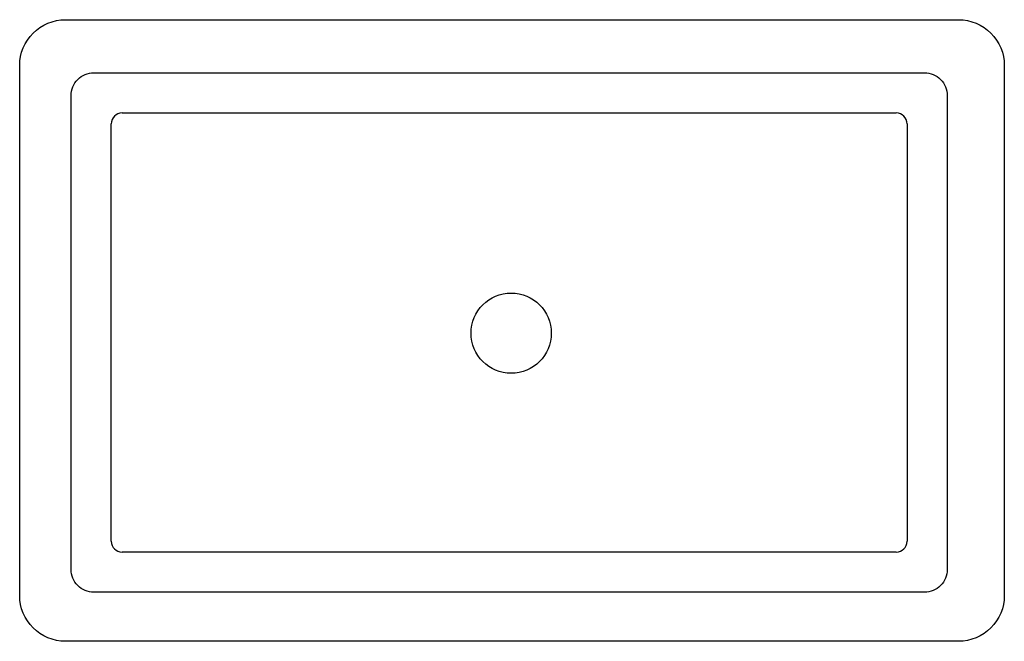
# Model space of a CAD drawing. Header units: millimetres. Extents: x -0.27 to 0.27, y -0.17 to 0.17.
import ezdxf

# ---------------------------------------------------------------- set-up
doc = ezdxf.new("R2010")
doc.units = ezdxf.units.MM
doc.layers.add('BLOCKS', color=3, linetype='Continuous')

msp = doc.modelspace()

# ---------------------------------------------------------------- linework, layer by layer
at = {"layer": 'BLOCKS'}
for p, q in [((-0.21374, 0.11918), (0.21062, 0.11918)), ((-0.21974, -0.11547), (-0.21974, 0.11318)), ((0.21662, 0.11318), (0.21662, -0.11547)), ((0.21062, -0.12147), (-0.21374, -0.12147))]:
    msp.add_line(p, q, dxfattribs=at)
for points in [[(-0.24491, 0.17027), (0.24492, 0.17027, -0.414214), (0.26992, 0.14527), (0.26992, -0.14531, -0.414214), (0.24492, -0.17031), (-0.24491, -0.17031, -0.414214), (-0.26991, -0.14531), (-0.26991, 0.14527, -0.414214)], [(0.22612, -0.14347), (-0.22924, -0.14347, -0.414214), (-0.24174, -0.13097), (-0.24174, 0.12868, -0.414214), (-0.22924, 0.14118), (0.22612, 0.14118, -0.414214), (0.23862, 0.12868), (0.23862, -0.13097, -0.414214)]]:
    msp.add_lwpolyline(points, format="xyb", close=True, dxfattribs=at)
msp.add_circle((-0.00045, -0.00148), 0.02198, dxfattribs=at)
for centre, start, end in [((-0.21374, 0.11318), 90, 180), ((0.21062, 0.11318), 0, 90), ((-0.21374, -0.11547), 180, 270), ((0.21062, -0.11547), 270, 360)]:
    msp.add_arc(centre, 0.006, start, end, dxfattribs=at)

doc.saveas('drawing.dxf')
